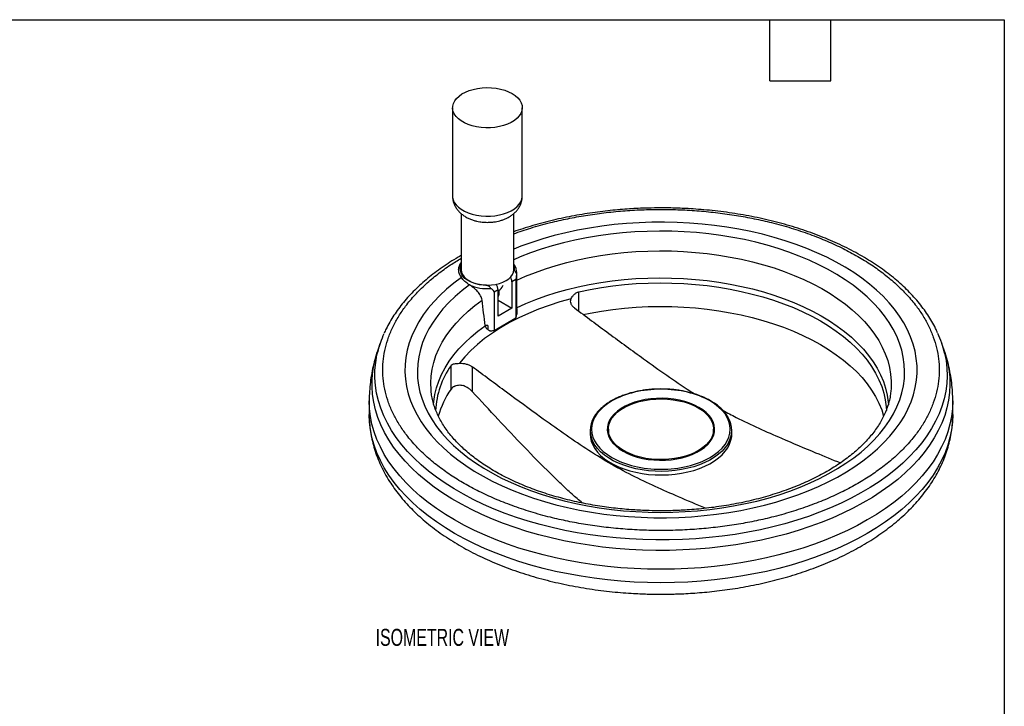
# Model space of a CAD drawing. Header units: inches. Extents: x 0.6 to 24.2, y 0.6 to 18.6.
# Tile 3 of 3: x 13.3 to 24.2, y 11 to 18.6. Entities that reach past the tile are written whole.
import ezdxf

# ---------------------------------------------------------------- set-up
doc = ezdxf.new("R2010")
doc.units = ezdxf.units.IN
doc.header["$LTSCALE"] = 2.25
doc.header["$MEASUREMENT"] = 0
doc.layers.add('TEXT', color=140, linetype='Continuous', lineweight=25)
doc.styles.add('SLDTEXTSTYLE0', font='TXT', dxfattribs={"width": 0.7})

msp = doc.modelspace()

# ---------------------------------------------------------------- linework, layer by layer
for p, q in [((18.099759, 17.590766), (18.099759, 16.615687)), ((18.86885, 16.615687), (18.86885, 17.590766)), ((18.194398, 16.421844), (18.194398, 15.801651)), ((18.774212, 15.801022), (18.774212, 16.421745)), ((18.774212, 15.839979), (18.780877, 15.81455)), ((18.780877, 15.81455), (18.774212, 15.810702)), ((18.807487, 15.374081), (18.807487, 15.780609)), ((18.799196, 15.694192), (18.754484, 15.66838)), ((18.754484, 15.66838), (18.754484, 15.37977)), ((18.799196, 15.694192), (18.799196, 15.271966)), ((18.46903, 15.634524), (18.461962, 15.630444)), ((18.601749, 15.580208), (18.557037, 15.554397)), ((18.557037, 15.554397), (18.557037, 15.132171)), ((18.601749, 15.291598), (18.601749, 15.580208)), ((18.613152, 15.548288), (18.613152, 15.576024)), ((19.493002, 15.34501), (19.493002, 15.558695)), ((18.601749, 15.467942), (18.754484, 15.37977)), ((18.754484, 15.37977), (18.601749, 15.291598)), ((18.807487, 15.374081), (18.807449, 15.371225)), ((18.807449, 15.371225), (18.807449, 15.311098)), ((18.557037, 15.132171), (18.799196, 15.271966)), ((18.489251, 15.187534), (18.458952, 15.188087)), ((18.489251, 15.187534), (18.489251, 15.138836)), ((17.299409, 14.986946), (17.268142, 14.893387)), ((23.530415, 14.893387), (23.499148, 14.986946)), ((18.082392, 14.484456), (18.082392, 14.744367)), ((18.316832, 14.730758), (18.316832, 14.458147)), ((22.935143, 14.457548), (22.934739, 14.453697)), ((17.179733, 14.354448), (17.179733, 14.206236)), ((23.618824, 14.206236), (23.618824, 14.354448)), ((19.617915, 14.028082), (19.617915, 13.987997)), ((19.81837, 14.041443), (19.81837, 13.987997)), ((20.980188, 13.987997), (20.980188, 14.041443)), ((21.180642, 13.987997), (21.180642, 14.028082)), ((19.81837, 13.987997), (19.81899, 13.972499)), ((20.979567, 13.972499), (20.980188, 13.987997))]:
    msp.add_line(p, q)
at = {"flags": 128}
for points in [[(18.75622, 17.747739), (18.790036, 17.725416), (18.818397, 17.70069), (18.840796, 17.674003), (18.856833, 17.64583), (18.866223, 17.616675), (18.868797, 17.587057), (18.86451, 17.557505), (18.853438, 17.528547), (18.835779, 17.500699), (18.811848, 17.474459), (18.782072, 17.450294), (18.746982, 17.428636), (18.707205, 17.409871), (18.66345, 17.394334), (18.616498, 17.382302), (18.567187, 17.373991), (18.516397, 17.369547), (18.465035, 17.369052), (18.414016, 17.372513), (18.364252, 17.379869), (18.31663, 17.390988), (18.272001, 17.405672), (18.231159, 17.423659), (18.194836, 17.444628), (18.163677, 17.468206), (18.138241, 17.49397), (18.11898, 17.521461), (18.106238, 17.55019), (18.100243, 17.579642), (18.101101, 17.609293), (18.108798, 17.638613), (18.123195, 17.66708), (18.144037, 17.694184), (18.170951, 17.719444), (18.203456, 17.742406), (18.240973, 17.762663), (18.282833, 17.779853), (18.328288, 17.793668), (18.376527, 17.803862), (18.426689, 17.810254), (18.477879, 17.812729), (18.529184, 17.811243), (18.579689, 17.805822), (18.628491, 17.796564), (18.67472, 17.783633), (18.717551, 17.767261), (18.75622, 17.747739)], [(18.099759, 16.615687), (18.100243, 16.604563), (18.106238, 16.57511), (18.11898, 16.546382), (18.138241, 16.51889), (18.163677, 16.493126), (18.194836, 16.469549), (18.231159, 16.44858), (18.272001, 16.430592), (18.31663, 16.415908), (18.364252, 16.404789), (18.414016, 16.397433), (18.465035, 16.393972), (18.516397, 16.394468), (18.567187, 16.398911), (18.616498, 16.407223), (18.66345, 16.419254), (18.707205, 16.434791), (18.746982, 16.453556), (18.782072, 16.475214), (18.811848, 16.499379), (18.835779, 16.52562), (18.853438, 16.553468), (18.86451, 16.582426), (18.868797, 16.611977), (18.86885, 16.615687)], [(18.196585, 15.718249), (18.111976, 15.654316), (18.03293, 15.588052), (17.959639, 15.519619), (17.892282, 15.449183), (17.831021, 15.376916), (17.776007, 15.302994), (17.727373, 15.227595), (17.685237, 15.150904), (17.649702, 15.073107), (17.620854, 14.994394), (17.598763, 14.914954), (17.583483, 14.834983), (17.575052, 14.754675), (17.573489, 14.674223), (17.578798, 14.593826), (17.590968, 14.513677), (17.609967, 14.433972), (17.63575, 14.354904), (17.668254, 14.276667), (17.707401, 14.19945), (17.753094, 14.12344), (17.805222, 14.048824), (17.86366, 13.975782), (17.928265, 13.904492), (17.998879, 13.835128), (18.075331, 13.767857), (18.157435, 13.702845), (18.244991, 13.640248), (18.337787, 13.580219), (18.435597, 13.522904), (18.538182, 13.468443), (18.645293, 13.416967), (18.756671, 13.368603), (18.872043, 13.323467), (18.99113, 13.28167), (19.113641, 13.243313), (19.239279, 13.208489), (19.367739, 13.177284), (19.498707, 13.149772), (19.631865, 13.126022), (19.76689, 13.10609), (19.903453, 13.090025), (20.041222, 13.077866), (20.179861, 13.069644), (20.319034, 13.065377), (20.458403, 13.065076), (20.597627, 13.068742), (20.736369, 13.076366), (20.874291, 13.08793), (21.011058, 13.103405), (21.146338, 13.122754), (21.2798, 13.145929), (21.411121, 13.172874), (21.53998, 13.203525), (21.666066, 13.237805), (21.789071, 13.275632), (21.908695, 13.316915), (22.024649, 13.361551), (22.13665, 13.409433), (22.244425, 13.460445), (22.347712, 13.514462), (22.446261, 13.571353), (22.539832, 13.63098), (22.628197, 13.693197), (22.71114, 13.757854), (22.788461, 13.824793), (22.859972, 13.89385), (22.925498, 13.96486), (22.98488, 14.037647), (23.037973, 14.112036), (23.084649, 14.187846), (23.124794, 14.264892), (23.158311, 14.342987), (23.185117, 14.421941), (23.205148, 14.501562), (23.218355, 14.581656), (23.224706, 14.662029), (23.224185, 14.742484), (23.216793, 14.822827), (23.20255, 14.902862), (23.181488, 14.982394), (23.15366, 15.06123), (23.119133, 15.139179), (23.077992, 15.216049), (23.030335, 15.291656), (22.97628, 15.365814), (22.915957, 15.438343), (22.849513, 15.509067), (22.777111, 15.577815), (22.698925, 15.644418), (22.615146, 15.708714), (22.525978, 15.770549), (22.431638, 15.82977), (22.332355, 15.886234), (22.228371, 15.939804), (22.119938, 15.990349), (22.007321, 16.037747), (21.890792, 16.081882), (21.770636, 16.122646), (21.647145, 16.159942), (21.520619, 16.193677), (21.391366, 16.22377), (21.2597, 16.250149), (21.125941, 16.272747), (20.990416, 16.291511), (20.853452, 16.306396), (20.715384, 16.317364), (20.576547, 16.324389), (20.437279, 16.327454), (20.297918, 16.326552), (20.158804, 16.321685), (20.020275, 16.312864), (19.882668, 16.300111), (19.746317, 16.283457), (19.611554, 16.262943), (19.478707, 16.238619), (19.348099, 16.210543), (19.220047, 16.178784), (19.094863, 16.143419), (18.972852, 16.104534), (18.85431, 16.062224), (18.774212, 16.030893)], [(18.285795, 15.635504), (18.204158, 15.572317), (18.128183, 15.506818), (18.058068, 15.439176), (17.993993, 15.369567), (17.936123, 15.298169), (17.884607, 15.225167), (17.839579, 15.150749), (17.801154, 15.075107), (17.769432, 14.998437), (17.744494, 14.920936), (17.726405, 14.842803), (17.715212, 14.764241), (17.710942, 14.685453), (17.713609, 14.606641), (17.723203, 14.528008), (17.739702, 14.449759), (17.763061, 14.372093), (17.793221, 14.295213), (17.830105, 14.219316), (17.873616, 14.144598), (17.923644, 14.071252), (17.980057, 13.999467), (18.042712, 13.929428), (18.111446, 13.861316), (18.186083, 13.795306), (18.266429, 13.73157), (18.352277, 13.67027), (18.443406, 13.611566), (18.539581, 13.55561), (18.640554, 13.502544), (18.746063, 13.452506), (18.855838, 13.405626), (18.969595, 13.362024), (19.087039, 13.321812), (19.207869, 13.285095), (19.331773, 13.251967), (19.45843, 13.222514), (19.587515, 13.196811), (19.718694, 13.174925), (19.851629, 13.156912), (19.985976, 13.14282), (20.12139, 13.132683), (20.25752, 13.126529), (20.394017, 13.124373), (20.530527, 13.12622), (20.666698, 13.132067), (20.802179, 13.141897), (20.936621, 13.155687), (21.069677, 13.173399), (21.201004, 13.194988), (21.330262, 13.220399), (21.457118, 13.249566), (21.581245, 13.282413), (21.702323, 13.318857), (21.82004, 13.358803), (21.934091, 13.402148), (22.044183, 13.44878), (22.150031, 13.498578), (22.251362, 13.551416), (22.347916, 13.607155), (22.439442, 13.665652), (22.525706, 13.726757), (22.606483, 13.790312), (22.681567, 13.856152), (22.750762, 13.924108), (22.813892, 13.994005), (22.870792, 14.065662), (22.921316, 14.138895), (22.965334, 14.213514), (23.002732, 14.289327), (23.033413, 14.366138), (23.057299, 14.44375), (23.074328, 14.521962), (23.084456, 14.600572), (23.087656, 14.679378), (23.083921, 14.758175), (23.073261, 14.836762), (23.055701, 14.914934), (23.031289, 14.992492), (23.000087, 15.069233), (22.962176, 15.144961), (22.917652, 15.21948), (22.866632, 15.292598), (22.809246, 15.364126), (22.745644, 15.43388), (22.675988, 15.501679), (22.600458, 15.567349), (22.519251, 15.630721), (22.432574, 15.69163), (22.340651, 15.74992), (22.24372, 15.805441), (22.142031, 15.858049), (22.035846, 15.907608), (21.925439, 15.953991), (21.811095, 15.997077), (21.693108, 16.036757), (21.571784, 16.072927), (21.447435, 16.105494), (21.320382, 16.134374), (21.190953, 16.159492), (21.059481, 16.180785), (20.926306, 16.198196), (20.791772, 16.211681), (20.656225, 16.221205), (20.520015, 16.226744), (20.383493, 16.228283), (20.247013, 16.225819), (20.110925, 16.219357), (19.975581, 16.208914), (19.84133, 16.194518), (19.708518, 16.176205), (19.577489, 16.154023), (19.448579, 16.128029), (19.322123, 16.098289), (19.198445, 16.064882), (19.077864, 16.027892), (18.960693, 15.987415), (18.847233, 15.943556), (18.774212, 15.912674)], [(18.807487, 15.687296), (18.905339, 15.730502), (19.013961, 15.773654), (19.126314, 15.813495), (19.242097, 15.849916), (19.360998, 15.882819), (19.482696, 15.912117), (19.606864, 15.93773), (19.733166, 15.95959), (19.861263, 15.977636), (19.99081, 15.991821), (20.121457, 16.002107), (20.252852, 16.008465), (20.384642, 16.010879), (20.516471, 16.009342), (20.647985, 16.003858), (20.778829, 15.994442), (20.90865, 15.98112), (21.037098, 15.963927), (21.163829, 15.942909), (21.288499, 15.918124), (21.410774, 15.889637), (21.530324, 15.857527), (21.646826, 15.821878), (21.759968, 15.782788), (21.869443, 15.740362), (21.974958, 15.694713), (22.076227, 15.645965), (22.172979, 15.59425), (22.264951, 15.539706), (22.351898, 15.48248), (22.433584, 15.422727), (22.509789, 15.360608), (22.580308, 15.29629), (22.644951, 15.229946), (22.703543, 15.161756), (22.755928, 15.091902), (22.801964, 15.020572), (22.841526, 14.947961), (22.874508, 14.874261), (22.900822, 14.799674), (22.920396, 14.724398), (22.933178, 14.648637), (22.939134, 14.572596), (22.938246, 14.496479), (22.935143, 14.457548)], [(18.461962, 15.630444), (18.417295, 15.634373), (18.374174, 15.642164), (18.333595, 15.653635), (18.296495, 15.668522), (18.263729, 15.686482), (18.236054, 15.7071), (18.214108, 15.729901), (18.198399, 15.754357), (18.189288, 15.779905), (18.186986, 15.805954), (18.191546, 15.831905), (18.194398, 15.839979)], [(18.194398, 15.800315), (18.197967, 15.774134), (18.208587, 15.748598), (18.225996, 15.724335), (18.249765, 15.701943), (18.27931, 15.681974), (18.313902, 15.664918), (18.35269, 15.651196), (18.394719, 15.641146), (18.438953, 15.635016), (18.484305, 15.632955), (18.529656, 15.635016), (18.573891, 15.641146), (18.61592, 15.651196), (18.654708, 15.664918), (18.6893, 15.681974), (18.718845, 15.701943), (18.742614, 15.724335), (18.760023, 15.748598), (18.770643, 15.774134), (18.774212, 15.800315)], [(18.805343, 15.383122), (18.909274, 15.429853), (19.017309, 15.473373), (19.129149, 15.51356), (19.244488, 15.550306), (19.363007, 15.583507), (19.48438, 15.613074), (19.608272, 15.638923), (19.734344, 15.660985), (19.862246, 15.679199), (19.991628, 15.693514), (20.122132, 15.703891), (20.2534, 15.710301), (20.38507, 15.712727), (20.516778, 15.711162), (20.648163, 15.70561), (20.778863, 15.696086), (20.908517, 15.682618), (21.036768, 15.665241), (21.163264, 15.644005), (21.287656, 15.618966), (21.409601, 15.590195), (21.528763, 15.55777), (21.644815, 15.521781), (21.757437, 15.482327), (21.866318, 15.439516), (21.971158, 15.393467), (22.07167, 15.344306), (22.167575, 15.292169), (22.25861, 15.237199), (22.344525, 15.179548), (22.425082, 15.119374), (22.50006, 15.056843), (22.569252, 14.992128), (22.632468, 14.925406), (22.689533, 14.856862), (22.740291, 14.786683), (22.784601, 14.715065), (22.822341, 14.642202), (22.853409, 14.568298), (22.877717, 14.493554), (22.8952, 14.418177), (22.905808, 14.342374), (22.908081, 14.312644)], [(19.493002, 15.558695), (19.616181, 15.584374), (19.741531, 15.606275), (19.868703, 15.624337), (19.997346, 15.638511), (20.127102, 15.648758), (20.257613, 15.655048), (20.388516, 15.657365), (20.51945, 15.655702), (20.65005, 15.650064), (20.779955, 15.640466), (20.908805, 15.626935), (21.036244, 15.609508), (21.161917, 15.588234), (21.285476, 15.563171), (21.40658, 15.53439), (21.524893, 15.501969), (21.640086, 15.465999), (21.75184, 15.42658), (21.859847, 15.38382), (21.963806, 15.337838), (22.063429, 15.288762), (22.158441, 15.236727), (22.248577, 15.181878), (22.333589, 15.124367), (22.41324, 15.064353), (22.487311, 15.002002), (22.555595, 14.937488), (22.617903, 14.870988), (22.674063, 14.802688), (22.723919, 14.732776), (22.767334, 14.661446), (22.804185, 14.588897), (22.834373, 14.515328), (22.857812, 14.440945), (22.874438, 14.365952), (22.884205, 14.290558), (22.8866, 14.250238)], [(17.863718, 14.454642), (17.861659, 14.476751), (17.858997, 14.552855), (17.863178, 14.628936), (17.874192, 14.704789), (17.892009, 14.78021), (17.916581, 14.854995), (17.947842, 14.928944), (17.985707, 15.001857), (18.030075, 15.073537), (18.080826, 15.143792), (18.137824, 15.212432), (18.200914, 15.279272), (18.269926, 15.344132), (18.344676, 15.406838), (18.424961, 15.46722)], [(19.407632, 15.48086), (19.284134, 15.446624), (19.164169, 15.408431), (19.048115, 15.366403), (18.93634, 15.320673), (18.829199, 15.271386), (18.72703, 15.218697), (18.630157, 15.162773), (18.538888, 15.103792), (18.45351, 15.041941), (18.374294, 14.977415), (18.301492, 14.910418), (18.235334, 14.841164), (18.176028, 14.76987)], [(19.541784, 15.30946), (19.616181, 15.324462), (19.741531, 15.346363), (19.868703, 15.364426), (19.997346, 15.3786), (20.127102, 15.388847), (20.257613, 15.395137), (20.388516, 15.397454), (20.51945, 15.395791), (20.65005, 15.390153), (20.779955, 15.380555), (20.908805, 15.367024), (21.036244, 15.349597), (21.161917, 15.328323), (21.285476, 15.30326), (21.40658, 15.274479), (21.524893, 15.242058), (21.640086, 15.206088), (21.75184, 15.166669), (21.859847, 15.123909), (21.963806, 15.077927), (22.063429, 15.028851), (22.158441, 14.976816), (22.248577, 14.921967), (22.333589, 14.864456), (22.41324, 14.804442), (22.487311, 14.742091), (22.555595, 14.677576), (22.617903, 14.611077), (22.674063, 14.542776), (22.723919, 14.472865), (22.767334, 14.401535), (22.804185, 14.328986), (22.834373, 14.255417), (22.856234, 14.186837)], [(17.890699, 14.316306), (17.893282, 14.347834), (17.904386, 14.423613), (17.922361, 14.498951), (17.947158, 14.573642), (17.978708, 14.647478), (18.016925, 14.720258), (18.061703, 14.79178), (18.112919, 14.861847), (18.170432, 14.930266), (18.234083, 14.99685), (18.303698, 15.061414), (18.379084, 15.123781), (18.460034, 15.183779)], [(23.530415, 14.893387), (23.536436, 14.874862), (23.559652, 14.790245), (23.576023, 14.705096), (23.585513, 14.6196), (23.588103, 14.533941), (23.583787, 14.448306), (23.572574, 14.362879), (23.554488, 14.277846), (23.529569, 14.193391), (23.49787, 14.109696), (23.45946, 14.026944), (23.414423, 13.945313), (23.362855, 13.864979), (23.304869, 13.786118), (23.24059, 13.7089), (23.170158, 13.633491), (23.093724, 13.560057), (23.011455, 13.488754), (22.923529, 13.419738), (22.830135, 13.353159), (22.731477, 13.28916), (22.627768, 13.22788), (22.519232, 13.169452), (22.406105, 13.114003), (22.288632, 13.061652), (22.167066, 13.012512), (22.041673, 12.966691), (21.912722, 12.924288), (21.780493, 12.885394), (21.645273, 12.850093), (21.507354, 12.818463), (21.367036, 12.790571), (21.224621, 12.766478), (21.080419, 12.746236), (20.934742, 12.729889), (20.787905, 12.717472), (20.640227, 12.709013), (20.492026, 12.704529), (20.343625, 12.704031), (20.195344, 12.707519), (20.047505, 12.714986), (19.900428, 12.726415), (19.754431, 12.741783), (19.609831, 12.761054), (19.466941, 12.784189), (19.32607, 12.811137), (19.187523, 12.841839), (19.0516, 12.876229), (18.918597, 12.914232), (18.7888, 12.955766), (18.662491, 13.000742), (18.539943, 13.049061), (18.421423, 13.10062), (18.307186, 13.155306), (18.19748, 13.213001), (18.092543, 13.27358), (17.992601, 13.336912), (17.897872, 13.402859), (17.808561, 13.47128), (17.72486, 13.542025), (17.646951, 13.614941), (17.575004, 13.689872), (17.509173, 13.766653), (17.449602, 13.845119), (17.396418, 13.925101), (17.349739, 14.006424), (17.309664, 14.088913), (17.27628, 14.172389), (17.24966, 14.256671), (17.229862, 14.341577), (17.216928, 14.426922), (17.210886, 14.512523), (17.211749, 14.598193), (17.219516, 14.683747), (17.234169, 14.769), (17.255678, 14.853768), (17.268142, 14.893387)], [(23.528529, 14.882953), (23.5443, 14.800535), (23.553696, 14.715892), (23.55626, 14.631089), (23.551987, 14.546309), (23.540885, 14.461735), (23.52298, 14.377551), (23.49831, 14.293939), (23.466927, 14.211081), (23.428901, 14.129154), (23.384314, 14.048338), (23.333261, 13.968807), (23.275854, 13.890734), (23.212217, 13.814286), (23.142488, 13.739631), (23.066818, 13.66693), (22.98537, 13.596339), (22.898321, 13.528012), (22.805861, 13.462098), (22.708188, 13.398738), (22.605514, 13.33807), (22.498062, 13.280226), (22.386065, 13.22533), (22.269765, 13.173502), (22.149413, 13.124853), (22.025272, 13.07949), (21.897608, 13.03751), (21.7667, 12.999004), (21.63283, 12.964056), (21.496289, 12.932741), (21.357372, 12.905128), (21.216379, 12.881275), (21.073617, 12.861236), (20.929395, 12.845052), (20.784024, 12.832759), (20.637821, 12.824385), (20.4911, 12.819946), (20.344181, 12.819452), (20.197381, 12.822905), (20.051018, 12.830298), (19.90541, 12.841613), (19.760871, 12.856827), (19.617715, 12.875906), (19.476251, 12.89881), (19.336787, 12.925488), (19.199623, 12.955884), (19.065058, 12.98993), (18.933383, 13.027554), (18.804882, 13.068674), (18.679834, 13.1132), (18.558511, 13.161037), (18.441174, 13.212081), (18.328078, 13.266221), (18.219467, 13.32334), (18.115578, 13.383314), (18.016634, 13.446013), (17.922851, 13.511302), (17.834432, 13.579039), (17.751567, 13.649078), (17.674436, 13.721266), (17.603207, 13.795448), (17.538034, 13.871463), (17.479057, 13.949146), (17.426405, 14.028328), (17.380191, 14.108839), (17.340517, 14.190505), (17.307466, 14.273147), (17.281112, 14.356587), (17.261512, 14.440645), (17.248707, 14.525139), (17.242725, 14.609885), (17.24358, 14.694699), (17.251269, 14.779399), (17.265776, 14.863801), (17.273254, 14.896507)], [(23.618824, 14.354722), (23.618824, 14.354448), (23.615389, 14.268612), (23.60509, 14.182958), (23.58795, 14.09767), (23.564005, 14.012931), (23.533307, 13.92892), (23.49592, 13.845817), (23.451925, 13.7638), (23.401415, 13.683043), (23.344499, 13.603719), (23.281298, 13.525997), (23.211946, 13.450043), (23.136591, 13.37602), (23.055396, 13.304084), (22.968531, 13.234389), (22.876184, 13.167085), (22.778551, 13.102315), (22.675841, 13.040217), (22.568272, 12.980923), (22.456075, 12.924561), (22.339488, 12.87125), (22.218761, 12.821105), (22.094151, 12.774231), (21.965924, 12.73073), (21.834354, 12.690694), (21.699721, 12.654209), (21.562313, 12.621352), (21.422423, 12.592193), (21.280349, 12.566795), (21.136395, 12.545213), (20.990869, 12.527491), (20.844079, 12.513668), (20.696341, 12.503773), (20.547968, 12.497828), (20.399279, 12.495844), (20.250589, 12.497828), (20.102216, 12.503773), (19.954478, 12.513668), (19.807689, 12.527491), (19.662162, 12.545213), (19.518208, 12.566795), (19.376135, 12.592193), (19.236245, 12.621352), (19.098837, 12.654209), (18.964204, 12.690694), (18.832633, 12.73073), (18.704406, 12.774231), (18.579796, 12.821105), (18.459069, 12.87125), (18.342482, 12.924561), (18.230285, 12.980923), (18.122716, 13.040217), (18.020006, 13.102315), (17.922373, 13.167085), (17.830026, 13.234389), (17.743162, 13.304084), (17.661966, 13.37602), (17.586612, 13.450043), (17.51726, 13.525997), (17.454058, 13.603719), (17.397142, 13.683043), (17.346632, 13.7638), (17.302637, 13.845817), (17.265251, 13.92892), (17.234552, 14.012931), (17.210607, 14.09767), (17.193467, 14.182958), (17.183169, 14.268612), (17.179733, 14.354298)], [(20.818204, 14.283284), (20.770455, 14.308014), (20.718354, 14.329618), (20.662511, 14.347844), (20.603583, 14.362478), (20.542259, 14.373348), (20.479259, 14.380327), (20.415322, 14.383332), (20.351196, 14.382329), (20.287634, 14.37733), (20.225381, 14.368392), (20.165167, 14.355622), (20.107697, 14.339168), (20.053646, 14.319223), (20.003647, 14.296022), (19.958287, 14.269836), (19.918097, 14.240972), (19.883548, 14.209769), (19.855046, 14.176593), (19.832924, 14.141832), (19.817443, 14.105894), (19.808783, 14.069201), (19.807045, 14.032182), (19.812252, 13.995271), (19.82434, 13.958902), (19.84317, 13.923501), (19.868519, 13.889482), (19.90009, 13.857245), (19.937515, 13.827168), (19.980353, 13.799602), (20.028103, 13.774872), (20.080204, 13.753268), (20.136046, 13.735042), (20.194974, 13.720408), (20.256298, 13.709538), (20.319298, 13.70256), (20.383235, 13.699554), (20.447361, 13.700557), (20.510923, 13.705556), (20.573176, 13.714494), (20.633391, 13.727264), (20.69086, 13.743718), (20.744911, 13.763663), (20.79491, 13.786864), (20.84027, 13.81305), (20.88046, 13.841914), (20.915009, 13.873117), (20.943511, 13.906293), (20.965633, 13.941054), (20.981115, 13.976992), (20.989775, 14.013686), (20.991512, 14.050705), (20.986306, 14.087615), (20.974217, 14.123984), (20.955388, 14.159385), (20.930039, 14.193404), (20.898467, 14.225641), (20.861043, 14.255719), (20.818204, 14.283284)], [(20.810043, 14.278573), (20.852738, 14.251047), (20.889928, 14.220977), (20.921162, 14.188728), (20.946061, 14.154692), (20.964324, 14.11928), (20.975727, 14.082924), (20.980133, 14.046064), (20.977488, 14.009148), (20.967824, 13.972624), (20.951259, 13.936935), (20.927994, 13.902515), (20.898311, 13.869782), (20.86257, 13.839132), (20.821206, 13.810938), (20.77472, 13.785542), (20.723676, 13.763252), (20.668695, 13.744339), (20.610444, 13.729032), (20.549629, 13.717518), (20.486989, 13.709936), (20.423285, 13.706378), (20.359289, 13.706887), (20.295778, 13.711457), (20.233524, 13.720033), (20.173282, 13.73251), (20.115783, 13.748737), (20.061726, 13.768518), (20.011766, 13.791611), (19.96651, 13.817737), (19.926507, 13.846578), (19.892242, 13.877785), (19.864133, 13.910978), (19.842519, 13.945755), (19.827664, 13.981694), (19.819748, 14.018357), (19.818866, 14.055301), (19.825029, 14.092077), (19.838164, 14.128238), (19.858109, 14.163346), (19.884623, 14.196974), (19.917385, 14.228714), (19.955996, 14.258181), (19.999988, 14.285016), (20.048827, 14.308896), (20.10192, 14.329528), (20.158622, 14.346664), (20.218246, 14.360095), (20.280067, 14.369657), (20.343335, 14.375236), (20.407283, 14.376763), (20.471133, 14.374219), (20.534111, 14.367637), (20.595452, 14.357094), (20.654412, 14.34272), (20.710275, 14.324689), (20.762363, 14.30322), (20.810043, 14.278573)], [(23.618824, 14.206236), (23.615389, 14.120399), (23.60509, 14.034746), (23.58795, 13.949458), (23.564005, 13.864718), (23.533307, 13.780707), (23.49592, 13.697605), (23.451925, 13.615587), (23.401415, 13.534831), (23.344499, 13.455507), (23.281298, 13.377785), (23.211946, 13.301831), (23.136591, 13.227807), (23.055396, 13.155871), (22.968531, 13.086177), (22.876184, 13.018873), (22.778551, 12.954102), (22.675841, 12.892004), (22.568272, 12.832711), (22.456075, 12.776349), (22.339488, 12.723038), (22.218761, 12.672892), (22.094151, 12.626019), (21.965924, 12.582518), (21.834354, 12.542482), (21.699721, 12.505996), (21.562313, 12.473139), (21.422423, 12.443981), (21.280349, 12.418583), (21.136395, 12.397), (20.990869, 12.379278), (20.844079, 12.365455), (20.696341, 12.35556), (20.547968, 12.349615), (20.399279, 12.347632), (20.250589, 12.349615), (20.102216, 12.35556), (19.954478, 12.365455), (19.807689, 12.379278), (19.662162, 12.397), (19.518208, 12.418583), (19.376135, 12.443981), (19.236245, 12.473139), (19.098837, 12.505996), (18.964204, 12.542482), (18.832633, 12.582518), (18.704406, 12.626019), (18.579796, 12.672892), (18.459069, 12.723038), (18.342482, 12.776349), (18.230285, 12.832711), (18.122716, 12.892004), (18.020006, 12.954102), (17.922373, 13.018873), (17.830026, 13.086177), (17.743162, 13.155871), (17.661966, 13.227807), (17.586612, 13.301831), (17.51726, 13.377785), (17.454058, 13.455507), (17.397142, 13.534831), (17.346632, 13.615587), (17.302637, 13.697605), (17.265251, 13.780707), (17.234552, 13.864718), (17.210607, 13.949458), (17.193467, 14.034746), (17.183169, 14.120399), (17.179733, 14.206236)], [(19.617915, 13.987997), (19.620544, 13.951025), (19.629963, 13.90909), (19.646143, 13.867849), (19.668941, 13.827664), (19.698158, 13.788888), (19.733536, 13.751862), (19.774764, 13.716911), (19.821481, 13.684342), (19.873276, 13.654441), (19.929693, 13.627472), (19.990237, 13.603672), (20.054375, 13.583248), (20.121545, 13.566382), (20.191155, 13.553221), (20.262594, 13.54388), (20.335235, 13.538443), (20.408438, 13.536956), (20.481561, 13.539433), (20.55396, 13.545852), (20.625001, 13.556157), (20.694057, 13.570256), (20.760524, 13.588027), (20.823815, 13.609313), (20.883376, 13.633926), (20.938682, 13.661651), (20.989248, 13.692245), (21.03463, 13.725437), (21.074428, 13.760936), (21.108292, 13.798431), (21.135926, 13.837592), (21.157087, 13.878075), (21.171587, 13.919523), (21.179301, 13.961574), (21.180642, 13.987997)], [(21.13933, 13.883352), (21.135926, 13.877677), (21.108292, 13.838516), (21.074428, 13.801021), (21.03463, 13.765521), (20.989248, 13.732329), (20.938682, 13.701736), (20.883376, 13.674011), (20.823815, 13.649398), (20.760524, 13.628112), (20.694057, 13.610341), (20.625001, 13.596241), (20.55396, 13.585937), (20.481561, 13.579518), (20.408438, 13.577041), (20.335235, 13.578528), (20.262594, 13.583965), (20.191155, 13.593305), (20.121545, 13.606467), (20.054375, 13.623333), (19.990237, 13.643756), (19.929693, 13.667557), (19.873276, 13.694526), (19.821481, 13.724426), (19.774764, 13.756995), (19.733536, 13.791947), (19.698158, 13.828973), (19.668941, 13.867749), (19.659444, 13.882983)]]:
    msp.add_lwpolyline(points, dxfattribs=at)
for centre, radius, start, end in [((18.293799, 15.774066), 0.133421, 138.1608298, 169.9276242), ((18.284468, 15.801554), 0.121091, 138.0578343, 223.4682852), ((18.684792, 15.77964), 0.122292, 350.5693219, 43.0130908), ((18.63992, 15.664589), 0.114626, 1.8954977, 29.525661), ((18.480417, 16.088875), 0.495288, 246.6253517, 274.6645758), ((18.481323, 15.57503), 0.120538, 2.4620931, 34.0788923), ((18.564155, 15.657185), 0.095556, 293.1679813, 344.4562516), ((18.564114, 15.549144), 0.049046, 320.1155418, 358.9998848), ((18.694384, 15.314507), 0.113116, 337.9092542, 358.2733777), ((18.48496, 15.674373), 0.546972, 272.2753455, 277.5721068), ((18.413426, 14.615714), 1.174239, 155.8374121, 166.1649522), ((22.390974, 14.617887), 1.168029, 13.116619, 24.3818232), ((18.855727, 14.201173), 0.945043, 144.9155691, 177.026731), ((18.908485, 13.913914), 1.003967, 145.369047, 164.2619956), ((18.163049, 14.425778), 0.099742, 116.3921008, 143.963959), ((19.895237, 14.028085), 0.276863, 148.3550605, 211.6071796), ((20.9036, 14.028016), 0.276579, 328.4631775, 30.8088566)]:
    msp.add_arc(centre, radius, start, end)
for points, knots in [([(18.10043, 16.615466), (18.10025, 16.611263), (18.099519, 16.594238), (18.104637, 16.564134), (18.116084, 16.525978), (18.133995, 16.490374), (18.156903, 16.457991), (18.183969, 16.429226), (18.215494, 16.403486), (18.250694, 16.381281), (18.288305, 16.363028), (18.3266, 16.348929), (18.363489, 16.338875), (18.396444, 16.332448), (18.427344, 16.328335), (18.455883, 16.326016), (18.475397, 16.325739), (18.484305, 16.325612)], [0, 0, 0, 0, 0.024265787, 0.098293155, 0.174627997, 0.254407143, 0.328299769, 0.404579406, 0.483073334, 0.562708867, 0.641655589, 0.717507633, 0.787535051, 0.848885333, 0.897197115, 0.953071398, 1, 1, 1, 1]), ([(18.484305, 16.325612), (18.501378, 16.326046), (18.525212, 16.326652), (18.559811, 16.330662), (18.588637, 16.33538), (18.622158, 16.343216), (18.656177, 16.353813), (18.690298, 16.367578), (18.723573, 16.384655), (18.755182, 16.405152), (18.784291, 16.429048), (18.810129, 16.456197), (18.831998, 16.486339), (18.849403, 16.519132), (18.861548, 16.554166), (18.868225, 16.586711), (18.868189, 16.60741), (18.868174, 16.615696)], [0, 0, 0, 0, 0.08983644, 0.125412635, 0.184465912, 0.245431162, 0.310728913, 0.378864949, 0.449274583, 0.521190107, 0.593742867, 0.666190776, 0.738117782, 0.809532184, 0.880752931, 0.952266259, 1, 1, 1, 1]), ([(20.399279, 16.485003), (20.3509, 16.48465), (20.283162, 16.484156), (20.183424, 16.480861), (20.098824, 16.476943), (19.998205, 16.470402), (19.892957, 16.461521), (19.783286, 16.449983), (19.670868, 16.435703), (19.556726, 16.418599), (19.441687, 16.398631), (19.32641, 16.375778), (19.211448, 16.350032), (19.097245, 16.321425), (18.984285, 16.289903), (18.876201, 16.256878), (18.807114, 16.233067), (18.774212, 16.221728)], [0, 0, 0, 0, 0.085019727, 0.119041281, 0.175559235, 0.234157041, 0.296950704, 0.362426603, 0.4299754, 0.499110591, 0.56948666, 0.640848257, 0.713003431, 0.785805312, 0.859139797, 0.93291707, 1, 1, 1, 1]), ([(18.774212, 16.19939), (18.836443, 16.220983), (18.967593, 16.266489), (19.167942, 16.321262), (19.370478, 16.367466), (19.567692, 16.403634), (19.770414, 16.43232), (19.977514, 16.453097), (20.187704, 16.465686), (20.399274, 16.469897), (20.610843, 16.465686), (20.821034, 16.453099), (21.028131, 16.432319), (21.230864, 16.403643), (21.428039, 16.36744), (21.630731, 16.321378), (21.836132, 16.264423), (22.040988, 16.195884), (22.231945, 16.119987), (22.409314, 16.038459), (22.517, 15.978829), (22.570168, 15.949388)], [0, 0, 0, 0, 0.052802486, 0.111279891, 0.161022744, 0.211174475, 0.261706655, 0.312772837, 0.363992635, 0.415335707, 0.46667504, 0.517894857, 0.568964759, 0.619493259, 0.669645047, 0.719391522, 0.777866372, 0.835264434, 0.891480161, 0.946420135, 1, 1, 1, 1]), ([(23.451991, 15.105196), (23.444526, 15.121984), (23.425772, 15.164161), (23.389257, 15.230434), (23.343775, 15.304161), (23.292838, 15.376601), (23.236864, 15.447674), (23.175877, 15.517226), (23.110024, 15.585131), (23.03943, 15.651265), (22.964237, 15.715511), (22.884594, 15.777758), (22.800654, 15.837903), (22.712581, 15.895846), (22.620541, 15.951496), (22.52471, 16.004763), (22.425264, 16.055566), (22.322388, 16.103826), (22.216273, 16.149469), (22.107117, 16.192425), (21.995126, 16.232629), (21.880516, 16.270019), (21.763516, 16.304537), (21.644372, 16.336128), (21.523352, 16.364744), (21.400763, 16.390339), (21.276979, 16.412871), (21.152499, 16.432297), (21.028104, 16.448576), (20.90533, 16.461647), (20.786759, 16.471491), (20.682819, 16.477851), (20.590679, 16.481806), (20.499797, 16.484432), (20.435435, 16.484798), (20.399279, 16.485003)], [0, 0, 0, 0, 0.020905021, 0.05251801, 0.084210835, 0.115973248, 0.147795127, 0.179665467, 0.211573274, 0.243508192, 0.275460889, 0.307423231, 0.339388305, 0.371350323, 0.403303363, 0.435243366, 0.467167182, 0.49907189, 0.530954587, 0.562812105, 0.594640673, 0.626435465, 0.658189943, 0.689894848, 0.721536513, 0.753093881, 0.784532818, 0.815794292, 0.846766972, 0.877213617, 0.906525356, 0.933841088, 0.953196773, 0.973707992, 1, 1, 1, 1]), ([(22.570168, 15.949388), (22.621166, 15.918696), (22.724455, 15.856532), (22.865679, 15.754142), (22.99715, 15.643906), (23.11588, 15.525643), (23.21454, 15.407067), (23.294329, 15.290057), (23.357043, 15.17623), (23.406717, 15.059195), (23.442713, 14.93964), (23.464519, 14.8183), (23.471813, 14.696163), (23.464519, 14.574027), (23.442715, 14.452686), (23.406719, 14.333131), (23.357045, 14.216097), (23.294333, 14.102269), (23.21454, 13.98526), (23.115895, 13.866676), (22.997118, 13.748445), (22.86583, 13.638102), (22.723944, 13.53609), (22.572046, 13.441852), (22.408803, 13.354163), (22.232099, 13.272256), (22.040961, 13.196464), (21.836151, 13.127893), (21.630736, 13.070946), (21.428049, 13.024883), (21.230874, 12.988679), (21.028141, 12.960003), (20.821044, 12.939223), (20.610853, 12.926635), (20.399284, 12.922424), (20.187714, 12.926635), (19.977524, 12.939222), (19.770426, 12.960002), (19.567694, 12.988678), (19.370517, 13.024881), (19.167829, 13.070944), (18.962415, 13.127891), (18.757609, 13.19646), (18.56647, 13.272251), (18.38976, 13.354159), (18.226517, 13.441849), (18.074619, 13.536086), (17.932736, 13.638096), (17.801447, 13.748437), (17.682666, 13.866672), (17.58402, 13.985255), (17.504228, 14.102264), (17.441514, 14.216091), (17.39184, 14.333126), (17.355844, 14.45268), (17.334038, 14.574021), (17.326744, 14.696157), (17.334038, 14.818294), (17.355842, 14.939634), (17.391838, 15.059189), (17.441512, 15.176224), (17.504225, 15.290051), (17.584013, 15.407063), (17.682681, 15.525634), (17.801373, 15.643913), (17.932969, 15.754085), (18.063402, 15.849172), (18.154995, 15.904498), (18.194398, 15.9283)], [0, 0, 0, 0, 0.015326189, 0.031041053, 0.047121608, 0.063540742, 0.080268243, 0.094497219, 0.108843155, 0.123297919, 0.137905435, 0.152556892, 0.167243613, 0.181929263, 0.196580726, 0.211189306, 0.225643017, 0.23998897, 0.254218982, 0.270945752, 0.287364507, 0.303445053, 0.319160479, 0.334487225, 0.349813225, 0.365528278, 0.381608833, 0.398027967, 0.414755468, 0.428984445, 0.443330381, 0.457785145, 0.472392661, 0.487044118, 0.501730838, 0.516416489, 0.531067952, 0.545676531, 0.560130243, 0.574476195, 0.588706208, 0.605432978, 0.621851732, 0.637932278, 0.653647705, 0.668974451, 0.68430045, 0.700015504, 0.716096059, 0.732515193, 0.749242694, 0.76347167, 0.777817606, 0.79227237, 0.806879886, 0.821531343, 0.836218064, 0.850903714, 0.865555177, 0.880163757, 0.894617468, 0.908963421, 0.923193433, 0.939920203, 0.956338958, 0.972419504, 0.98813493, 1, 1, 1, 1]), ([(18.194398, 15.959662), (18.183015, 15.953285), (18.140455, 15.929444), (18.070461, 15.885768), (17.98456, 15.828704), (17.902785, 15.769298), (17.824993, 15.707825), (17.751425, 15.644314), (17.682206, 15.578862), (17.617487, 15.511553), (17.5574, 15.442473), (17.502097, 15.371708), (17.451632, 15.299363), (17.406413, 15.225473), (17.370483, 15.159479), (17.351934, 15.117695), (17.344714, 15.101433)], [0, 0, 0, 0, 0.027860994, 0.104169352, 0.180604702, 0.257155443, 0.333811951, 0.410568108, 0.487419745, 0.564364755, 0.641403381, 0.718538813, 0.795778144, 0.873133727, 0.9506249, 1, 1, 1, 1]), ([(18.805431, 15.759602), (18.803328, 15.761801), (18.801342, 15.764122), (18.797615, 15.769022), (18.795872, 15.771613), (18.79125, 15.779336), (18.788875, 15.784561), (18.78526, 15.794245), (18.783957, 15.798825), (18.782007, 15.807167), (18.78134, 15.810999), (18.780877, 15.81455)], [0, 0, 0, 0, 0.125, 0.125, 0.25, 0.25, 0.5, 0.5, 0.75, 0.75, 1, 1, 1, 1]), ([(18.805431, 15.759602), (18.804897, 15.754267), (18.804286, 15.748862), (18.802989, 15.737867), (18.802299, 15.732244), (18.800985, 15.720865), (18.800371, 15.71519), (18.799464, 15.704088), (18.799196, 15.698911), (18.799196, 15.694192)], [0, 0, 0, 0, 0.25, 0.25, 0.5, 0.5, 0.75, 0.75, 1, 1, 1, 1]), ([(18.285795, 15.635504), (18.267038, 15.647415), (18.250236, 15.660294), (18.2204, 15.687925), (18.207305, 15.702797), (18.196585, 15.718249)], [0, 0, 0, 0, 0.5, 0.5, 1, 1, 1, 1]), ([(18.424961, 15.46722), (18.423003, 15.483791), (18.417441, 15.499914), (18.404571, 15.523809), (18.399628, 15.531526), (18.388623, 15.54662), (18.382535, 15.554023), (18.362845, 15.575746), (18.348337, 15.589098), (18.317185, 15.614376), (18.301407, 15.62559), (18.285795, 15.635504)], [0, 0, 0, 0, 0.25, 0.25, 0.375, 0.375, 0.5, 0.5, 0.75, 0.75, 1, 1, 1, 1]), ([(18.520695, 15.595227), (18.519959, 15.598215), (18.518898, 15.60107), (18.516072, 15.60649), (18.514289, 15.609059), (18.508196, 15.615933), (18.503039, 15.619552), (18.492052, 15.624979), (18.486108, 15.62688), (18.474182, 15.629464), (18.468112, 15.630176), (18.461962, 15.630444)], [0, 0, 0, 0, 0.125, 0.125, 0.25, 0.25, 0.5, 0.5, 0.75, 0.75, 1, 1, 1, 1]), ([(18.557037, 15.554397), (18.557037, 15.559114), (18.555879, 15.563542), (18.55175, 15.571731), (18.548885, 15.575356), (18.542063, 15.582042), (18.538185, 15.585014), (18.529868, 15.59045), (18.525408, 15.592924), (18.520695, 15.595227)], [0, 0, 0, 0, 0.25, 0.25, 0.5, 0.5, 0.75, 0.75, 1, 1, 1, 1]), ([(18.601749, 15.503968), (18.60328, 15.506628), (18.608644, 15.515947), (18.612713, 15.531264), (18.612432, 15.543593), (18.612326, 15.548202)], [0, 0, 0, 0, 0.200104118, 0.700963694, 1, 1, 1, 1]), ([(19.407632, 15.48086), (19.410754, 15.488208), (19.415006, 15.495971), (19.425581, 15.511604), (19.431943, 15.519498), (19.442734, 15.530411), (19.446556, 15.533916), (19.454701, 15.540544), (19.459029, 15.543664), (19.468031, 15.549225), (19.472727, 15.551686), (19.482551, 15.555822), (19.487712, 15.5575), (19.493002, 15.558695)], [0, 0, 0, 0, 0.25, 0.25, 0.5, 0.5, 0.625, 0.625, 0.75, 0.75, 0.875, 0.875, 1, 1, 1, 1]), ([(19.443947, 15.381428), (19.434875, 15.388189), (19.427213, 15.39556), (19.417766, 15.407498), (19.414949, 15.411656), (19.410166, 15.420061), (19.408182, 15.424322), (19.403434, 15.437278), (19.401879, 15.446269), (19.40222, 15.463803), (19.404066, 15.47247), (19.407632, 15.48086)], [0, 0, 0, 0, 0.25, 0.25, 0.375, 0.375, 0.5, 0.5, 0.75, 0.75, 1, 1, 1, 1]), ([(19.443947, 15.381428), (19.570901, 15.286934), (19.824806, 15.097951), (20.16414, 14.849272), (20.461962, 14.637731), (20.652902, 14.504878), (20.758807, 14.440617), (20.778934, 14.428404)], [0, 0, 0, 0, 0.286159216, 0.572310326, 0.763698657, 0.955091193, 1, 1, 1, 1]), ([(18.460034, 15.183779), (18.460802, 15.17786), (18.46259, 15.172137), (18.468084, 15.161117), (18.471786, 15.1559), (18.480602, 15.146565), (18.485805, 15.14236), (18.497066, 15.135284), (18.503208, 15.13234), (18.50966, 15.130007)], [0, 0, 0, 0, 0.25, 0.25, 0.5, 0.5, 0.75, 0.75, 1, 1, 1, 1]), ([(17.26952, 14.895285), (17.265142, 14.882803), (17.249545, 14.838339), (17.228624, 14.760112), (17.206945, 14.661083), (17.191399, 14.561013), (17.182491, 14.460261), (17.178807, 14.391167), (17.179827, 14.35582), (17.179873, 14.354205)], [0, 0, 0, 0, 0.072033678, 0.256601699, 0.440503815, 0.624032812, 0.807494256, 0.991204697, 1, 1, 1, 1]), ([(23.618679, 14.354876), (23.618194, 14.387057), (23.617198, 14.453255), (23.607919, 14.553315), (23.592829, 14.654969), (23.570926, 14.756181), (23.549618, 14.836553), (23.533518, 14.88238), (23.528964, 14.895345)], [0, 0, 0, 0, 0.175346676, 0.36069691, 0.547197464, 0.735204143, 0.92508309, 1, 1, 1, 1]), ([(18.082392, 14.744367), (18.08654, 14.750488), (18.091795, 14.754923), (18.101229, 14.759825), (18.104627, 14.761161), (18.111761, 14.763363), (18.115519, 14.76424), (18.127399, 14.766425), (18.136234, 14.767299), (18.155121, 14.768669), (18.165175, 14.769159), (18.176028, 14.76987)], [0, 0, 0, 0, 0.25, 0.25, 0.375, 0.375, 0.5, 0.5, 0.75, 0.75, 1, 1, 1, 1]), ([(18.176028, 14.76987), (18.188399, 14.770681), (18.200945, 14.770391), (18.220014, 14.768361), (18.226455, 14.767404), (18.239081, 14.764992), (18.245297, 14.763537), (18.263652, 14.758439), (18.275646, 14.75399), (18.297606, 14.743556), (18.307761, 14.737518), (18.316832, 14.730758)], [0, 0, 0, 0, 0.25, 0.25, 0.375, 0.375, 0.5, 0.5, 0.75, 0.75, 1, 1, 1, 1]), ([(20.891679, 13.168893), (20.79188, 13.210876), (20.607063, 13.288624), (20.336616, 13.407887), (20.080247, 13.529872), (19.82475, 13.667405), (19.571096, 13.825414), (19.320072, 13.996509), (19.027419, 14.206014), (18.692978, 14.450679), (18.442215, 14.637397), (18.316832, 14.730758)], [0, 0, 0, 0, 0.116649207, 0.216020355, 0.315393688, 0.414658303, 0.511882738, 0.609204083, 0.70652392, 0.853260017, 1, 1, 1, 1]), ([(20.399279, 13.141581), (20.356177, 13.141916), (20.295706, 13.142386), (20.206579, 13.145521), (20.130769, 13.149266), (20.040674, 13.155522), (19.946531, 13.164017), (19.84859, 13.175046), (19.748415, 13.188681), (19.646983, 13.204984), (19.545093, 13.223976), (19.443391, 13.245657), (19.342422, 13.270004), (19.242652, 13.296977), (19.144492, 13.326522), (19.048307, 13.358572), (18.954427, 13.39305), (18.863149, 13.429867), (18.774745, 13.468927), (18.689463, 13.510125), (18.607526, 13.553351), (18.529139, 13.598489), (18.454484, 13.64542), (18.383726, 13.694022), (18.31701, 13.744171), (18.254465, 13.795746), (18.1962, 13.848627), (18.142307, 13.902707), (18.092859, 13.957889), (18.047919, 14.014094), (18.007539, 14.071266), (17.971773, 14.129376), (17.94067, 14.188428), (17.914339, 14.248463), (17.892757, 14.309555), (17.876587, 14.371801), (17.867066, 14.420247), (17.864867, 14.447945), (17.864346, 14.454511)], [0, 0, 0, 0, 0.0330637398, 0.0463868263, 0.0685037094, 0.0914408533, 0.116019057, 0.1416390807, 0.1680573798, 0.1950789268, 0.2225643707, 0.2504099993, 0.2785372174, 0.3068853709, 0.335406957, 0.3640643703, 0.3928276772, 0.4216730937, 0.4505819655, 0.4795401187, 0.5085374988, 0.5375680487, 0.5666297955, 0.5957251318, 0.6248612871, 0.6540472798, 0.683300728, 0.7126465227, 0.7421178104, 0.7717572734, 0.8016183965, 0.8317664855, 0.8622789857, 0.8932442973, 0.9247577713, 0.9569129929, 0.9897863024, 1, 1, 1, 1]), ([(18.118712, 14.515125), (18.125603, 14.518789), (18.133001, 14.521907), (18.148762, 14.526815), (18.157237, 14.528609), (18.174475, 14.530369), (18.183252, 14.530365), (18.201026, 14.528306), (18.209968, 14.52623), (18.21859, 14.523105)], [0, 0, 0, 0, 0.25, 0.25, 0.5, 0.5, 0.75, 0.75, 1, 1, 1, 1]), ([(18.316832, 14.458147), (18.310271, 14.465257), (18.303219, 14.471972), (18.288192, 14.484664), (18.280189, 14.490659), (18.25492, 14.507365), (18.237206, 14.516356), (18.21859, 14.523105)], [0, 0, 0, 0, 0.25, 0.25, 0.5, 0.5, 1, 1, 1, 1]), ([(19.532015, 13.227228), (19.493733, 13.259807), (19.414801, 13.326978), (19.297552, 13.436797), (19.120735, 13.608964), (18.888251, 13.845749), (18.601521, 14.149744), (18.411729, 14.355346), (18.316832, 14.458147)], [0, 0, 0, 0, 0.0907344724, 0.1870787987, 0.2830924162, 0.5219945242, 0.7609953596, 1, 1, 1, 1]), ([(20.940215, 14.353719), (21.083677, 14.270901), (21.164279, 14.158566), (21.164279, 13.92432), (21.083677, 13.811985), (20.796754, 13.646349), (20.602164, 13.599818), (20.196394, 13.599818), (20.001803, 13.646349), (19.714881, 13.811985), (19.634279, 13.92432), (19.634279, 14.158566), (19.714881, 14.270901), (20.001803, 14.436538), (20.196394, 14.483068), (20.602164, 14.483068), (20.796754, 14.436538), (20.940215, 14.353719)], [0, 0, 0, 0, 0.125, 0.125, 0.25, 0.25, 0.375, 0.375, 0.5, 0.5, 0.625, 0.625, 0.75, 0.75, 0.875, 0.875, 1, 1, 1, 1]), ([(20.399279, 14.48607), (20.375338, 14.485721), (20.341798, 14.485232), (20.29266, 14.481983), (20.251217, 14.478128), (20.202487, 14.471731), (20.152321, 14.463115), (20.101115, 14.452035), (20.049963, 14.438484), (19.999625, 14.422474), (19.950738, 14.40406), (19.903837, 14.383327), (19.859374, 14.360375), (19.817738, 14.335318), (19.779254, 14.308278), (19.744257, 14.279366), (19.712849, 14.248731), (19.685867, 14.216342), (19.668639, 14.192832), (19.661859, 14.179876), (19.661179, 14.178576)], [0, 0, 0, 0, 0.074421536, 0.104264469, 0.153736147, 0.204877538, 0.259513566, 0.316277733, 0.374619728, 0.434104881, 0.494432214, 0.555388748, 0.616826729, 0.678649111, 0.740801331, 0.803263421, 0.866052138, 0.929227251, 0.992895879, 1, 1, 1, 1]), ([(21.139482, 14.174767), (21.13854, 14.17662), (21.131341, 14.190779), (21.112947, 14.216129), (21.08423, 14.250443), (21.050361, 14.282985), (21.012239, 14.313685), (20.969997, 14.342315), (20.924011, 14.36871), (20.87464, 14.392704), (20.822306, 14.414147), (20.767507, 14.432899), (20.710894, 14.448826), (20.653476, 14.461795), (20.596257, 14.471809), (20.544719, 14.478433), (20.498605, 14.482574), (20.451928, 14.485426), (20.418691, 14.485833), (20.399279, 14.48607)], [0, 0, 0, 0, 0.010021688, 0.076592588, 0.143171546, 0.209713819, 0.276183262, 0.34254893, 0.40877016, 0.474805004, 0.540585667, 0.605991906, 0.670796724, 0.734523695, 0.795987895, 0.855156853, 0.897373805, 0.940057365, 1, 1, 1, 1]), ([(22.934331, 14.457006), (22.933588, 14.447954), (22.930981, 14.416191), (22.919801, 14.361517), (22.901429, 14.29552), (22.877597, 14.232167), (22.849712, 14.171873), (22.81687, 14.112353), (22.779159, 14.053643), (22.736619, 13.995791), (22.6893, 13.938867), (22.637252, 13.882959), (22.580538, 13.828173), (22.519233, 13.774625), (22.453431, 13.722439), (22.383241, 13.671749), (22.30879, 13.622687), (22.230222, 13.575388), (22.147695, 13.52998), (22.061378, 13.486587), (21.971457, 13.445332), (21.878132, 13.406328), (21.781619, 13.369685), (21.682147, 13.335505), (21.579964, 13.303884), (21.47534, 13.27491), (21.368572, 13.248663), (21.260002, 13.225218), (21.150044, 13.204641), (21.039259, 13.186996), (20.928548, 13.172346), (20.819791, 13.160783), (20.717597, 13.152443), (20.628578, 13.147145), (20.547708, 13.143817), (20.473616, 13.141921), (20.422965, 13.141689), (20.399279, 13.141581)], [0, 0, 0, 0, 0.014062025, 0.0493444, 0.084791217, 0.116255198, 0.14733836, 0.17808945, 0.208567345, 0.238829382, 0.268927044, 0.298904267, 0.32879722, 0.358634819, 0.388439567, 0.418228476, 0.448011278, 0.477795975, 0.507589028, 0.537393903, 0.567211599, 0.597040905, 0.626878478, 0.656718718, 0.686553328, 0.716370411, 0.746152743, 0.775874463, 0.805494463, 0.834942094, 0.864082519, 0.892618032, 0.919726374, 0.943184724, 0.961191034, 0.981851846, 1, 1, 1, 1]), ([(21.083208, 14.250307), (21.131234, 14.22409), (21.263272, 14.152016), (21.478473, 14.052341), (21.771141, 13.923241), (22.071431, 13.79633), (22.288095, 13.707404), (22.379373, 13.66994)], [0, 0, 0, 0, 0.110424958, 0.303586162, 0.496744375, 0.787982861, 1, 1, 1, 1]), ([(17.180438, 14.208098), (17.180235, 14.197553), (17.179462, 14.157401), (17.184498, 14.087442), (17.195637, 13.998315), (17.213597, 13.909022), (17.237968, 13.819713), (17.269021, 13.730548), (17.306843, 13.641705), (17.351558, 13.553387), (17.401446, 13.468893), (17.455665, 13.388451), (17.513339, 13.312242), (17.576208, 13.237697), (17.644134, 13.164986), (17.716963, 13.094271), (17.794522, 13.025698), (17.876627, 12.959402), (17.963087, 12.895501), (18.053704, 12.8341), (18.148276, 12.775295), (18.246596, 12.719167), (18.34846, 12.665791), (18.453665, 12.615227), (18.562009, 12.567533), (18.673285, 12.52276), (18.787284, 12.480954), (18.903788, 12.442161), (19.022571, 12.40642), (19.14339, 12.373769), (19.265982, 12.344244), (19.390046, 12.317877), (19.515214, 12.2947), (19.640991, 12.274742), (19.766595, 12.258041), (19.89047, 12.244651), (20.009911, 12.23459), (20.114467, 12.228103), (20.207188, 12.224068), (20.298477, 12.221397), (20.363126, 12.221026), (20.399279, 12.220818)], [0, 0, 0, 0, 0.009407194, 0.035819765, 0.062447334, 0.0893417, 0.116554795, 0.144133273, 0.172115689, 0.20052973, 0.229389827, 0.255659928, 0.282111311, 0.308722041, 0.335468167, 0.362323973, 0.389263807, 0.416263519, 0.443301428, 0.470358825, 0.497420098, 0.524469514, 0.551497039, 0.578495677, 0.60545986, 0.632385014, 0.659267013, 0.686101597, 0.712883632, 0.739606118, 0.766258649, 0.792824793, 0.819277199, 0.845567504, 0.871602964, 0.897183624, 0.921791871, 0.94464692, 0.960841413, 0.978101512, 1, 1, 1, 1]), ([(20.399279, 12.220818), (20.447532, 12.221173), (20.51528, 12.221671), (20.615238, 12.225002), (20.700422, 12.228989), (20.801777, 12.23566), (20.90787, 12.244734), (21.018488, 12.256538), (21.131942, 12.271168), (21.247204, 12.288711), (21.363449, 12.309218), (21.48002, 12.332719), (21.596375, 12.359228), (21.712053, 12.388746), (21.826655, 12.421262), (21.939827, 12.456758), (22.05125, 12.495211), (22.160632, 12.536589), (22.267704, 12.580857), (22.372214, 12.627978), (22.473926, 12.677907), (22.572613, 12.730599), (22.66806, 12.786005), (22.760054, 12.844069), (22.848388, 12.90473), (22.932857, 12.967919), (23.013263, 13.03356), (23.089413, 13.10157), (23.161118, 13.171857), (23.228193, 13.244317), (23.290464, 13.318836), (23.347764, 13.395289), (23.399938, 13.473546), (23.446847, 13.553466), (23.488364, 13.63491), (23.524375, 13.717736), (23.554783, 13.801804), (23.579473, 13.886981), (23.59844, 13.973135), (23.611284, 14.060142), (23.618159, 14.137611), (23.618137, 14.186029), (23.618128, 14.205163)], [0, 0, 0, 0, 0.029251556, 0.04106941, 0.06068853, 0.081047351, 0.102876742, 0.125648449, 0.149150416, 0.173213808, 0.197719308, 0.22257923, 0.247728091, 0.27311615, 0.298705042, 0.324464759, 0.350371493, 0.376406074, 0.40255278, 0.428798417, 0.455131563, 0.481541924, 0.508019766, 0.534555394, 0.561136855, 0.587750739, 0.614383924, 0.641021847, 0.66764867, 0.694247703, 0.720802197, 0.747296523, 0.773717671, 0.800056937, 0.826311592, 0.852486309, 0.878594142, 0.904656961, 0.930705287, 0.9567776, 0.982919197, 1, 1, 1, 1])]:
    msp.add_open_spline(points, degree=3, knots=knots)
msp.add_open_spline([(18.460034, 15.183779), (18.447817, 15.27787), (18.436167, 15.372378), (18.424961, 15.46722)], degree=3)
at = {"layer": 'TEXT'}
for p, q in [((0.5625, 18.5625), (24.1875, 18.5625)), ((21.6, 17.8875), (21.6, 18.5625)), ((22.275, 17.8875), (22.275, 18.5625)), ((24.1875, 18.5625), (24.1875, 0.5625)), ((21.6, 17.8875), (22.275, 17.8875))]:
    msp.add_line(p, q, dxfattribs=at)

# ---------------------------------------------------------------- texts
at = {"layer": 'TEXT', "insert": (17.250561, 11.838357), "char_height": 0.1875, "attachment_point": 1, "style": 'SLDTEXTSTYLE0'}
msp.add_mtext('ISOMETRIC VIEW', dxfattribs=at)

doc.saveas('drawing.dxf')
